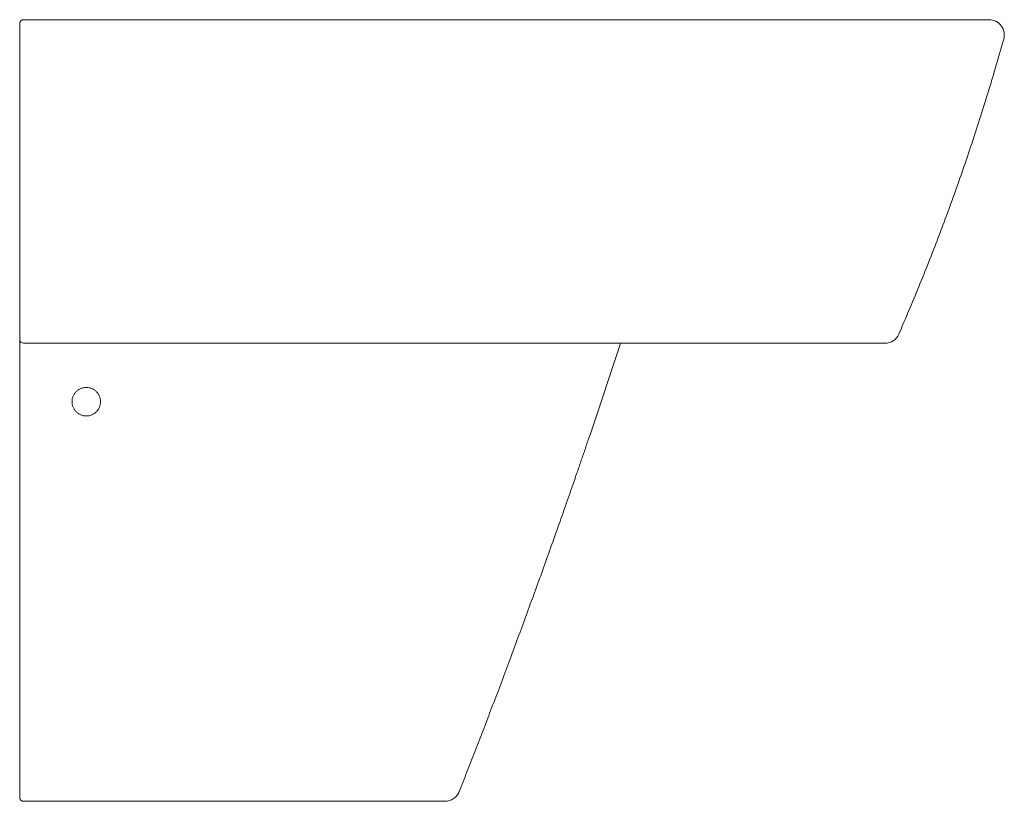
# Model space of a CAD drawing. Header units: millimetres. Extents: x 4562.522 to 4563.04, y 1865.835 to 1866.246.
import ezdxf

# ---------------------------------------------------------------- set-up
doc = ezdxf.new("R2010")
doc.units = ezdxf.units.MM
doc.linetypes.add('SLD-Solid', pattern=[0])
doc.layers.add('SANINDUSA', color=3, linetype='Continuous')

msp = doc.modelspace()

# ---------------------------------------------------------------- linework, layer by layer
at = {"layer": 'SANINDUSA', "linetype": 'SLD-Solid', "lineweight": 15}
for centre, radius, start, end in [((4562.524477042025, 1866.243837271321), 0.001999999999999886, 90, 180), ((4563.031978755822, 1866.237837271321), 0.008000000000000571, 344.196551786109, 90), ((4562.977244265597, 1866.083837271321), 0.007999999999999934, 270, 336.4881821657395), ((4562.524477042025, 1866.077837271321), 0.001999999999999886, 180, 270), ((4562.524477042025, 1865.837109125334), 0.00200000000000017, 180, 270)]:
    msp.add_arc(centre, radius, start, end, dxfattribs=at)
for points, knots in [([(4562.524477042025, 1866.245837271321), (4562.597477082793, 1866.245837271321), (4562.670477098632, 1866.245837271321), (4562.77997710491, 1866.245837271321), (4562.816477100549, 1866.245837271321), (4562.871227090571, 1866.245837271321), (4562.898602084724, 1866.245837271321), (4562.930539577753, 1866.245837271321), (4562.946508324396, 1866.245837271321), (4562.954492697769, 1866.245837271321), (4562.957914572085, 1866.245837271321), (4562.959625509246, 1866.245837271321), (4562.960195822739, 1866.245837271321), (4562.961336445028, 1866.245837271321), (4562.961906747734, 1866.245837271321), (4562.962477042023, 1866.245837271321)], [0, 0, 0, 0, 0.4999999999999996, 0.4999999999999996, 0.7499999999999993, 0.7499999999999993, 0.8749999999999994, 0.9374999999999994, 0.9687499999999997, 0.9843749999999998, 0.9921874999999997, 0.9921874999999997, 0.9960937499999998, 0.9960937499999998, 1, 1, 1, 1]), ([(4562.962477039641, 1866.245837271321), (4562.964315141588, 1866.245837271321), (4562.967991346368, 1866.245837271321), (4562.97427838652, 1866.245837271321), (4562.981272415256, 1866.245837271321), (4562.988809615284, 1866.245837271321), (4562.996000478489, 1866.245837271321), (4563.002735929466, 1866.245837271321), (4563.008944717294, 1866.245837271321), (4563.014545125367, 1866.245837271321), (4563.019443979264, 1866.245837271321), (4563.023603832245, 1866.245837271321), (4563.027056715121, 1866.245837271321), (4563.029635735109, 1866.245837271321), (4563.031363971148, 1866.245837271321), (4563.031657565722, 1866.245837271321), (4563.031804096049, 1866.245837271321)], [0, 0, 0, 0, 0.05068139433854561, 0.1013628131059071, 0.1748725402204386, 0.2486178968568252, 0.3221293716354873, 0.3957895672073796, 0.4696858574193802, 0.5433465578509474, 0.6169180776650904, 0.6907230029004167, 0.7642932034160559, 0.8427675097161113, 0.9215267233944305, 1, 1, 1, 1]), ([(4562.522477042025, 1866.236845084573), (4562.522477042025, 1866.23752146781), (4562.522477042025, 1866.238874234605), (4562.522477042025, 1866.240816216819), (4562.522477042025, 1866.242415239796), (4562.522477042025, 1866.243496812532), (4562.522477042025, 1866.243823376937), (4562.522477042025, 1866.243835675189), (4562.522477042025, 1866.243837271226)], [0, 0, 0, 0, 0.1942076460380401, 0.388415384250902, 0.5826232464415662, 0.7768317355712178, 0.971037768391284, 1, 1, 1, 1]), ([(4562.522477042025, 1866.082069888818), (4562.522477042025, 1866.089825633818), (4562.522477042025, 1866.105340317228), (4562.522477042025, 1866.128785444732), (4562.522477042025, 1866.15234902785), (4562.522477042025, 1866.17819154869), (4562.522477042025, 1866.206336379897), (4562.522477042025, 1866.226673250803), (4562.522477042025, 1866.236845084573)], [0, 0, 0, 0, 0.1526864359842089, 0.3054357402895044, 0.4581222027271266, 0.6108716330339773, 0.8053707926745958, 1, 1, 1, 1]), ([(4562.984569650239, 1866.080652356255), (4562.988088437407, 1866.088878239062), (4562.995267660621, 1866.10566113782), (4563.005353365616, 1866.131311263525), (4563.01501406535, 1866.157504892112), (4563.024035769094, 1866.183924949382), (4563.032316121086, 1866.209965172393), (4563.037265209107, 1866.227289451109), (4563.039657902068, 1866.235665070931)], [0, 0, 0, 0, 0.1630215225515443, 0.332605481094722, 0.5021569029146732, 0.6717058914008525, 0.8412824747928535, 0.9999999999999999, 0.9999999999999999, 0.9999999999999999, 0.9999999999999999]), ([(4562.522477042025, 1866.077837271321), (4562.522477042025, 1866.077837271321), (4562.522477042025, 1866.077937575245), (4562.522477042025, 1866.078237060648), (4562.522477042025, 1866.078360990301), (4562.522477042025, 1866.078651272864), (4562.522477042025, 1866.078818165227), (4562.522477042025, 1866.079196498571), (4562.522477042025, 1866.079407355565), (4562.522477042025, 1866.079859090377), (4562.522477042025, 1866.080101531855), (4562.522477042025, 1866.080620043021), (4562.522477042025, 1866.080896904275), (4562.522477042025, 1866.081467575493), (4562.522477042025, 1866.081763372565), (4562.522477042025, 1866.082069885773)], [0, 0, 0, 0, 0.249999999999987, 0.249999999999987, 0.3749999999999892, 0.3749999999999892, 0.4999999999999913, 0.4999999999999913, 0.6249999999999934, 0.6249999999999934, 0.7499999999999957, 0.7499999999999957, 0.8749999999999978, 0.8749999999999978, 1, 1, 1, 1]), ([(4562.522477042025, 1865.842419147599), (4562.522477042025, 1865.865418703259), (4562.522477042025, 1865.911417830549), (4562.522477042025, 1865.980573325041), (4562.522477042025, 1866.035942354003), (4562.522477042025, 1866.06826626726), (4562.522477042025, 1866.077487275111)], [0, 0, 0, 0, 0.2941930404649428, 0.588386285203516, 0.8825793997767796, 1, 1, 1, 1]), ([(4562.922470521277, 1866.075837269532), (4562.889646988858, 1866.075837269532), (4562.823316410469, 1866.075837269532), (4562.690651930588, 1866.075837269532), (4562.59081095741, 1866.075837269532), (4562.52447704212, 1866.075837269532)], [0, 0, 0, 0, 0.2474176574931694, 0.4999875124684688, 1, 1, 1, 1]), ([(4562.977158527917, 1866.075837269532), (4562.977098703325, 1866.075837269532), (4562.976978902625, 1866.075837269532), (4562.976010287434, 1866.075837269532), (4562.974412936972, 1866.075837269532), (4562.972112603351, 1866.075837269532), (4562.96920344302, 1866.075837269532), (4562.965724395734, 1866.075837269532), (4562.961711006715, 1866.075837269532), (4562.957238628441, 1866.075837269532), (4562.952350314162, 1866.075837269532), (4562.94709605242, 1866.075837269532), (4562.941554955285, 1866.075837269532), (4562.935568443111, 1866.075837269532), (4562.929166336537, 1866.075837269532), (4562.924703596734, 1866.075837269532), (4562.922470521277, 1866.075837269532)], [0, 0, 0, 0, 0.07057796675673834, 0.1413346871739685, 0.2118418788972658, 0.2825454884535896, 0.353479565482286, 0.4241828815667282, 0.4941238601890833, 0.5642885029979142, 0.6342286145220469, 0.7040174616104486, 0.7740305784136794, 0.8438175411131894, 0.9218490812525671, 1, 1, 1, 1]), ([(4562.549977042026, 1866.045109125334), (4562.549977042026, 1866.044614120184), (4562.550025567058, 1866.044127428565), (4562.550168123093, 1866.043409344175), (4562.550227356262, 1866.043171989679), (4562.550369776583, 1866.042701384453), (4562.550453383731, 1866.042467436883), (4562.550735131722, 1866.041786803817), (4562.550965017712, 1866.041356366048), (4562.551508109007, 1866.040541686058), (4562.551824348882, 1866.040155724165), (4562.552515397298, 1866.039463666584), (4562.552892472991, 1866.039153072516), (4562.55350652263, 1866.038741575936), (4562.553719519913, 1866.038613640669), (4562.554152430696, 1866.038381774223), (4562.554594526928, 1866.03817228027), (4562.555054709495, 1866.038006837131), (4562.555524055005, 1866.037863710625), (4562.555764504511, 1866.037803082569), (4562.556491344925, 1866.037657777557), (4562.556978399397, 1866.037609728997), (4562.557712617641, 1866.037608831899), (4562.557957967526, 1866.037620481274), (4562.558449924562, 1866.037668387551), (4562.558695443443, 1866.037704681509), (4562.559417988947, 1866.03784800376), (4562.559886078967, 1866.037989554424), (4562.560567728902, 1866.038271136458), (4562.560792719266, 1866.038377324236), (4562.561227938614, 1866.038609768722), (4562.561438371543, 1866.038735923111), (4562.562048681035, 1866.039143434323), (4562.562427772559, 1866.0394535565), (4562.5631283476, 1866.040153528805), (4562.563439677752, 1866.040533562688), (4562.563847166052, 1866.041142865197), (4562.563973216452, 1866.041352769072), (4562.564205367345, 1866.041786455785), (4562.564311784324, 1866.042011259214), (4562.56459416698, 1866.042692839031), (4562.56473591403, 1866.043160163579), (4562.564927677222, 1866.044120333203), (4562.564976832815, 1866.044616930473), (4562.564977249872, 1866.045594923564), (4562.56493009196, 1866.046080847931), (4562.564786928, 1866.046805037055), (4562.564726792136, 1866.047045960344), (4562.564584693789, 1866.047515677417), (4562.564502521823, 1866.04774581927), (4562.564223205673, 1866.048422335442), (4562.563992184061, 1866.048857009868), (4562.563444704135, 1866.049678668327), (4562.563134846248, 1866.050056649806), (4562.562617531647, 1866.050575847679), (4562.562436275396, 1866.05074089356), (4562.562055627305, 1866.051054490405), (4562.56185653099, 1866.051202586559), (4562.561245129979, 1866.051612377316), (4562.560814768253, 1866.051843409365), (4562.560135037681, 1866.052126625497), (4562.55990140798, 1866.052210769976), (4562.5594292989, 1866.052354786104), (4562.55919133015, 1866.052414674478), (4562.558471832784, 1866.052558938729), (4562.557984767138, 1866.052608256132), (4562.556995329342, 1866.05260997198), (4562.556504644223, 1866.052561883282), (4562.555784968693, 1866.052419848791), (4562.555547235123, 1866.052360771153), (4562.555076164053, 1866.052218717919), (4562.55484162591, 1866.052135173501), (4562.554158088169, 1866.051852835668), (4562.553726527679, 1866.051622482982), (4562.55291080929, 1866.051079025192), (4562.552524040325, 1866.05076225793), (4562.551830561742, 1866.050069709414), (4562.55151989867, 1866.049692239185), (4562.551108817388, 1866.049078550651), (4562.550980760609, 1866.048865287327), (4562.550748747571, 1866.048431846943), (4562.550644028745, 1866.048210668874), (4562.550363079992, 1866.047534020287), (4562.550219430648, 1866.047064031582), (4562.550025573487, 1866.04609411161), (4562.549977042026, 1866.045604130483), (4562.549977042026, 1866.045109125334)], [0, 0, 0, 0, 0.03125000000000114, 0.03125000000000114, 0.04687500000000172, 0.04687500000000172, 0.06250000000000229, 0.06250000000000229, 0.0937500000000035, 0.0937500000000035, 0.1250000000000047, 0.1250000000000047, 0.1562500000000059, 0.1562500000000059, 0.1718750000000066, 0.1718750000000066, 0.1875000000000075, 0.2031250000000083, 0.2031250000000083, 0.2187500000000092, 0.2187500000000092, 0.250000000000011, 0.250000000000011, 0.2656250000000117, 0.2656250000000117, 0.2812500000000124, 0.2812500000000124, 0.3125000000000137, 0.3125000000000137, 0.328125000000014, 0.328125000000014, 0.3437500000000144, 0.3437500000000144, 0.375000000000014, 0.375000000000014, 0.4062500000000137, 0.4062500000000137, 0.4218750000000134, 0.4218750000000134, 0.4375000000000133, 0.4375000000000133, 0.4687500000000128, 0.4687500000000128, 0.5000000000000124, 0.5000000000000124, 0.531250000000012, 0.531250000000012, 0.5468750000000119, 0.5468750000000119, 0.5625000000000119, 0.5625000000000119, 0.5937500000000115, 0.5937500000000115, 0.6250000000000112, 0.6250000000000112, 0.6406250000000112, 0.6406250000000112, 0.6562500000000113, 0.6562500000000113, 0.6875000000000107, 0.6875000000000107, 0.7031250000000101, 0.7031250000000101, 0.7187500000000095, 0.7187500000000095, 0.7500000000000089, 0.7500000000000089, 0.7812500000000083, 0.7812500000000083, 0.7968750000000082, 0.7968750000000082, 0.8125000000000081, 0.8125000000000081, 0.8437500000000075, 0.8437500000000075, 0.8750000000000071, 0.8750000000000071, 0.9062500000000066, 0.9062500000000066, 0.9218750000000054, 0.9218750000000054, 0.9375000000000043, 0.9375000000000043, 0.9687500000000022, 0.9687500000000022, 1, 1, 1, 1]), ([(4562.82133562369, 1866.025109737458), (4562.820642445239, 1866.023076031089), (4562.819268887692, 1866.019046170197), (4562.81721620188, 1866.013061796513), (4562.815193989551, 1866.007192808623), (4562.813201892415, 1866.001439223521), (4562.81124057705, 1865.995800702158), (4562.809310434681, 1865.990277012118), (4562.807411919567, 1865.984867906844), (4562.805545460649, 1865.97957315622), (4562.803711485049, 1865.974392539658), (4562.801910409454, 1865.969325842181), (4562.799266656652, 1865.961918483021), (4562.79577256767, 1865.952195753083), (4562.791414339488, 1865.940185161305), (4562.7870818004, 1865.928357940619), (4562.782776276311, 1865.916713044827), (4562.778499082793, 1865.905249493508), (4562.774251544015, 1865.893966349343), (4562.770034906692, 1865.882862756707), (4562.765850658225, 1865.871937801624), (4562.761699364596, 1865.861191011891), (4562.757584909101, 1865.850620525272), (4562.754839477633, 1865.843638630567), (4562.753477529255, 1865.840175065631)], [0, 0, 0, 0, 0.03270182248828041, 0.06479981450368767, 0.09629465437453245, 0.1271869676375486, 0.1574773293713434, 0.1871662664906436, 0.2162542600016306, 0.2447417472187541, 0.2726291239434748, 0.2999167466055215, 0.3266049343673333, 0.3923692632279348, 0.4572154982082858, 0.5211471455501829, 0.5841674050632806, 0.6462791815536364, 0.7074850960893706, 0.7677874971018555, 0.8271884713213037, 0.8856898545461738, 0.9432932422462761, 0.9999999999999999, 0.9999999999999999, 0.9999999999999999, 0.9999999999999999]), ([(4562.522477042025, 1865.837109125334), (4562.522477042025, 1865.837109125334), (4562.522477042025, 1865.837142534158), (4562.522477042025, 1865.837273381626), (4562.522477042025, 1865.837371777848), (4562.522477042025, 1865.837631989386), (4562.522477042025, 1865.837791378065), (4562.522477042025, 1865.838073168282), (4562.522477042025, 1865.838174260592), (4562.522477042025, 1865.83839110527), (4562.522477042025, 1865.838507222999), (4562.522477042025, 1865.838870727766), (4562.522477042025, 1865.839135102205), (4562.522477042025, 1865.839707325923), (4562.522477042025, 1865.840018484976), (4562.522477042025, 1865.840663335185), (4562.522477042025, 1865.840998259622), (4562.522477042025, 1865.841693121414), (4562.522477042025, 1865.842054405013), (4562.522477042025, 1865.842419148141)], [0, 0, 0, 0, 0.1250000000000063, 0.1250000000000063, 0.2500000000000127, 0.2500000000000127, 0.375000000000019, 0.375000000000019, 0.4375000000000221, 0.4375000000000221, 0.5000000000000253, 0.5000000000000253, 0.625000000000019, 0.625000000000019, 0.7500000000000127, 0.7500000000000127, 0.8750000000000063, 0.8750000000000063, 1, 1, 1, 1]), ([(4562.75347772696, 1865.840175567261), (4562.753185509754, 1865.839434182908), (4562.752781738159, 1865.838736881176), (4562.751786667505, 1865.837491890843), (4562.751195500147, 1865.836944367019), (4562.749877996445, 1865.836047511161), (4562.749151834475, 1865.835698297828), (4562.747628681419, 1865.835229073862), (4562.746831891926, 1865.835109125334), (4562.746034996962, 1865.835109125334)], [0, 0, 0, 0, 0.25, 0.25, 0.5, 0.5, 0.75, 0.75, 1, 1, 1, 1]), ([(4562.703475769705, 1865.835109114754), (4562.680305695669, 1865.835109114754), (4562.63396554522, 1865.835109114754), (4562.574299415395, 1865.835109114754), (4562.537803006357, 1865.835109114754), (4562.52447704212, 1865.835109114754)], [0, 0, 0, 0, 0.3883302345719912, 0.7766605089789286, 1, 1, 1, 1]), ([(4562.746016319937, 1865.835109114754), (4562.745903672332, 1865.835109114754), (4562.745678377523, 1865.835109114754), (4562.743934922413, 1865.835109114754), (4562.74120344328, 1865.835109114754), (4562.737506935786, 1865.835109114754), (4562.732920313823, 1865.835109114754), (4562.727503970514, 1865.835109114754), (4562.721381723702, 1865.835109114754), (4562.715150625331, 1865.835109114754), (4562.709135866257, 1865.835109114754), (4562.705362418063, 1865.835109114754), (4562.703475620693, 1865.835109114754)], [0, 0, 0, 0, 0.1020821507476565, 0.2041639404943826, 0.3048142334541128, 0.4054814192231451, 0.5081521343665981, 0.6108484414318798, 0.7187004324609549, 0.8265788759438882, 0.9132860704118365, 1, 1, 1, 1])]:
    msp.add_open_spline(points, degree=3, knots=knots, dxfattribs=at)
msp.add_open_spline([(4562.83819545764, 1866.075696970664), (4562.832677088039, 1866.058782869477), (4562.827057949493, 1866.041922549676), (4562.821335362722, 1866.025109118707)], degree=3, dxfattribs=at)

doc.saveas('drawing.dxf')
